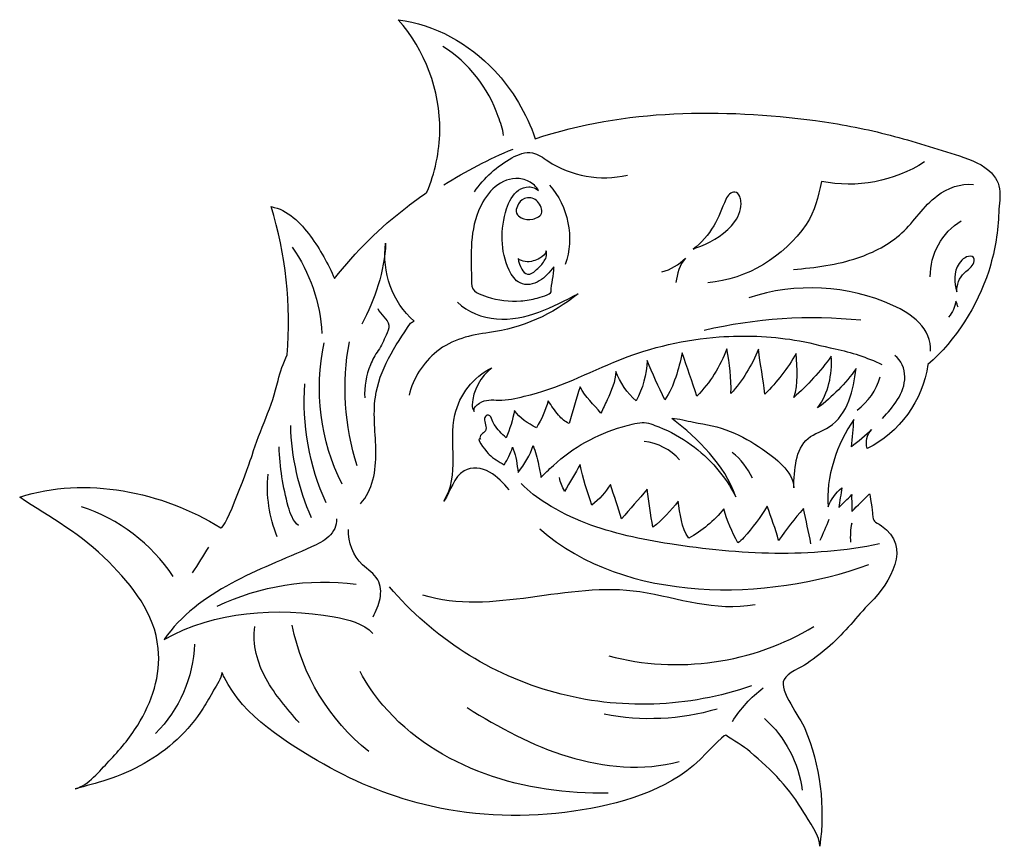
# Model space of a CAD drawing. Extents: x -5 to 12.6, y -1.9 to 12.9.
import ezdxf

# ---------------------------------------------------------------- set-up
doc = ezdxf.new("R2010")
doc.units = 0
doc.layers.add('LAYER_2', color=7, linetype='CONTINUOUS')

msp = doc.modelspace()

# ---------------------------------------------------------------- linework, layer by layer
at = {"layer": 'LAYER_2', "color": 7}
for points, knots in [([(12.344, 10.22), (12.174, 10.366), (11.954, 10.437), (11.741, 10.504), (11.331, 10.634), (10.92, 10.764), (10.503, 10.869), (10.088, 10.974), (9.667, 11.054), (9.243, 11.11), (7.559, 11.331), (5.836, 11.321), (4.224, 10.787), (4.066, 11.239), (3.821, 11.659), (3.494, 12.008), (3.04, 12.491), (2.426, 12.83), (1.769, 12.916), (2.251, 12.376), (2.523, 11.652), (2.514, 10.928), (2.51, 10.551), (2.429, 10.176), (2.283, 9.828), (2.163, 9.745), (2.044, 9.659), (1.928, 9.57), (1.445, 9.196), (1.005, 8.764), (0.629, 8.283), (0.515, 8.552), (0.371, 8.808), (0.198, 9.043), (0.02, 9.285), (-0.209, 9.518), (-0.505, 9.571), (-0.24, 8.717), (-0.144, 7.811), (-0.219, 6.921), (-0.289, 6.769), (-0.346, 6.615), (-0.381, 6.462), (-0.484, 6.002), (-0.707, 5.575), (-0.848, 5.12), (-0.887, 4.996), (-1.328, 3.773), (-1.408, 3.823), (-2.447, 4.474), (-3.834, 4.756), (-5.009, 4.373), (-4.454, 4), (-3.89, 3.703), (-3.415, 3.216), (-2.988, 2.779), (-2.593, 2.302), (-2.528, 1.666), (-2.48, 1.186), (-2.639, 0.702), (-2.896, 0.293), (-3.043, 0.059), (-3.22, -0.154), (-3.412, -0.353), (-3.575, -0.522), (-3.777, -0.783), (-4.013, -0.846), (-3.824, -0.796), (-3.634, -0.745), (-3.447, -0.684), (-2.976, -0.532), (-2.552, -0.302), (-2.189, 0.037), (-2.01, 0.203), (-1.855, 0.394), (-1.723, 0.599), (-1.655, 0.702), (-1.594, 0.809), (-1.537, 0.918), (-1.487, 1.016), (-1.389, 1.124), (-1.387, 1.238), (-1.38, 1.223), (-1.373, 1.208), (-1.367, 1.193), (-1.36, 1.178), (-1.353, 1.163), (-1.346, 1.149), (-1.013, 0.456), (-0.209, -0.041), (0.439, -0.408), (1.039, -0.748), (1.687, -1.005), (2.36, -1.157), (3.196, -1.345), (4.066, -1.375), (4.913, -1.247), (5.72, -1.126), (6.571, -0.899), (7.176, -0.322), (7.216, -0.283), (7.612, 0.133), (7.634, 0.116), (7.774, 0.009), (7.94, -0.07), (8.074, -0.187), (8.262, -0.349), (8.444, -0.512), (8.611, -0.697), (8.771, -0.873), (8.914, -1.065), (9.035, -1.27), (9.111, -1.398), (9.34, -1.722), (9.318, -1.875), (9.422, -1.166), (9.325, -0.43), (9.053, 0.232), (8.972, 0.427), (8.579, 0.918), (8.679, 1.11), (8.743, 1.232), (8.984, 1.321), (9.096, 1.399), (9.238, 1.497), (9.374, 1.604), (9.505, 1.717), (9.774, 1.951), (9.976, 2.235), (10.225, 2.485), (10.576, 2.836), (10.977, 3.493), (10.423, 3.861), (10.297, 3.945), (10.274, 3.919), (10.266, 4.069), (10.264, 4.096), (10.219, 4.443), (10.208, 4.431), (10.098, 4.312), (10.003, 4.236), (9.893, 4.117), (9.898, 4.226), (9.886, 4.309), (9.891, 4.418), (9.813, 4.332), (9.739, 4.272), (9.661, 4.185), (9.675, 4.299), (9.699, 4.428), (9.713, 4.542), (9.606, 4.443), (9.523, 4.333), (9.467, 4.198), (9.423, 4.711), (9.627, 5.346), (9.931, 5.761), (9.917, 5.599), (9.903, 5.436), (9.889, 5.273), (9.998, 5.358), (10.149, 5.485), (10.248, 5.582), (10.155, 5.481), (10.142, 5.377), (10.165, 5.241), (10.75, 5.522), (11.162, 6.106), (11.255, 6.748), (11.763, 7.191), (12.138, 7.779), (12.344, 8.419), (12.447, 8.739), (12.507, 9.073), (12.52, 9.409), (12.533, 9.725), (12.624, 9.98), (12.344, 10.22)], [0, 0, 0, 0, 1, 1, 1, 2, 2, 2, 3, 3, 3, 4, 4, 4, 5, 5, 5, 6, 6, 6, 7, 7, 7, 8, 8, 8, 9, 9, 9, 10, 10, 10, 11, 11, 11, 12, 12, 12, 13, 13, 13, 14, 14, 14, 15, 15, 15, 16, 16, 16, 17, 17, 17, 18, 18, 18, 19, 19, 19, 20, 20, 20, 21, 21, 21, 22, 22, 22, 23, 23, 23, 24, 24, 24, 25, 25, 25, 26, 26, 26, 27, 27, 27, 28, 28, 28, 29, 29, 29, 30, 30, 30, 31, 31, 31, 32, 32, 32, 33, 33, 33, 34, 34, 34, 35, 35, 35, 36, 36, 36, 37, 37, 37, 38, 38, 38, 39, 39, 39, 40, 40, 40, 41, 41, 41, 42, 42, 42, 43, 43, 43, 44, 44, 44, 45, 45, 45, 46, 46, 46, 47, 47, 47, 48, 48, 48, 49, 49, 49, 50, 50, 50, 51, 51, 51, 52, 52, 52, 53, 53, 53, 54, 54, 54, 55, 55, 55, 56, 56, 56, 57, 57, 57, 58, 58, 58, 59, 59, 59, 59]), ([(3.657, 10.846), (3.647, 10.966), (3.601, 11.07), (3.562, 11.182), (3.385, 11.696), (3.033, 12.152), (2.568, 12.438)], [0, 0, 0, 0, 1, 1, 1, 2, 2, 2, 2]), ([(3.135, 9.836), (3.307, 10.087), (3.539, 10.297), (3.806, 10.444), (3.919, 10.506), (4.048, 10.559), (4.175, 10.534), (4.277, 10.515), (4.363, 10.447), (4.45, 10.389), (4.862, 10.115), (5.391, 10.021), (5.873, 10.136)], [0, 0, 0, 0, 1, 1, 1, 2, 2, 2, 3, 3, 3, 4, 4, 4, 4]), ([(11.194, 10.372), (10.656, 10.019), (9.978, 9.896), (9.348, 10.021), (9.279, 9.737), (9.244, 9.499), (9.075, 9.253), (8.672, 8.671), (8.023, 8.272), (7.315, 8.209)], [0, 0, 0, 0, 1, 1, 1, 2, 2, 2, 3, 3, 3, 3]), ([(3.082, 8.202), (3.082, 8.647), (3.033, 9.071), (3.21, 9.495), (3.271, 9.641), (3.351, 9.78), (3.463, 9.888), (3.575, 9.996), (3.721, 10.071), (3.874, 10.076), (3.956, 10.079), (4.038, 10.06), (4.111, 10.021), (4.172, 9.988), (4.253, 9.928), (4.281, 9.862), (4.254, 9.875), (4.236, 9.896), (4.207, 9.907), (4.175, 9.918), (4.144, 9.925), (4.111, 9.925), (4.045, 9.926), (3.978, 9.905), (3.924, 9.866), (3.816, 9.789), (3.754, 9.66), (3.712, 9.531), (3.595, 9.176), (3.597, 8.771), (3.757, 8.434), (3.802, 8.341), (3.862, 8.249), (3.953, 8.205), (4.061, 8.152), (4.193, 8.178), (4.296, 8.241), (4.398, 8.304), (4.478, 8.399), (4.556, 8.493), (4.562, 8.337), (4.511, 8.199), (4.507, 8.047), (4.506, 8.002), (4.291, 7.945), (4.259, 7.936), (4.163, 7.91), (4.065, 7.893), (3.966, 7.885), (3.764, 7.87), (3.558, 7.894), (3.365, 7.959), (3.235, 8.002), (3.082, 8.039), (3.082, 8.202)], [0, 0, 0, 0, 1, 1, 1, 2, 2, 2, 3, 3, 3, 4, 4, 4, 5, 5, 5, 6, 6, 6, 7, 7, 7, 8, 8, 8, 9, 9, 9, 10, 10, 10, 11, 11, 11, 12, 12, 12, 13, 13, 13, 14, 14, 14, 15, 15, 15, 16, 16, 16, 17, 17, 17, 18, 18, 18, 18]), ([(8.847, 8.448), (9.237, 8.481), (9.629, 8.529), (9.999, 8.654), (10.286, 8.751), (10.561, 8.896), (10.787, 9.1), (11.016, 9.307), (11.172, 9.581), (11.423, 9.767), (11.61, 9.905), (11.843, 9.995), (12.073, 9.965)], [0, 0, 0, 0, 1, 1, 1, 2, 2, 2, 3, 3, 3, 4, 4, 4, 4]), ([(4.343, 9.474), (4.336, 9.405), (4.241, 9.362), (4.18, 9.348), (4.111, 9.331), (4.036, 9.34), (3.973, 9.372), (3.937, 9.39), (3.904, 9.416), (3.89, 9.453), (3.874, 9.495), (3.886, 9.542), (3.904, 9.582), (3.93, 9.639), (3.973, 9.691), (4.031, 9.715), (4.101, 9.745), (4.188, 9.728), (4.246, 9.68), (4.298, 9.637), (4.349, 9.543), (4.343, 9.474)], [0, 0, 0, 0, 1, 1, 1, 2, 2, 2, 3, 3, 3, 4, 4, 4, 5, 5, 5, 6, 6, 6, 7, 7, 7, 7]), ([(7.188, 8.862), (7.149, 8.845), (7.085, 8.836), (7.051, 8.811), (7.199, 8.92), (7.323, 9.066), (7.421, 9.226), (7.516, 9.381), (7.564, 9.54), (7.637, 9.702), (7.668, 9.771), (7.732, 9.839), (7.797, 9.832), (7.84, 9.828), (7.87, 9.791), (7.887, 9.751), (7.898, 9.725), (7.905, 9.697), (7.908, 9.668), (7.922, 9.55), (7.876, 9.413), (7.799, 9.305), (7.651, 9.094), (7.405, 8.953), (7.188, 8.862)], [0, 0, 0, 0, 1, 1, 1, 2, 2, 2, 3, 3, 3, 4, 4, 4, 5, 5, 5, 6, 6, 6, 7, 7, 7, 8, 8, 8, 8]), ([(1.093, 4.254), (1.316, 4.496), (1.373, 4.848), (1.37, 5.177), (1.367, 5.506), (1.315, 5.836), (1.361, 6.162), (1.43, 6.651), (1.714, 7.079), (1.99, 7.488), (2.011, 7.499), (2.032, 7.51), (2.053, 7.522), (1.667, 7.857), (1.473, 8.409), (1.545, 8.916), (1.526, 8.419), (1.35, 7.907), (1.116, 7.468)], [0, 0, 0, 0, 1, 1, 1, 2, 2, 2, 3, 3, 3, 4, 4, 4, 5, 5, 5, 6, 6, 6, 6]), ([(4.423, 8.771), (4.429, 8.738), (4.43, 8.702), (4.42, 8.67), (4.41, 8.638), (4.389, 8.605), (4.37, 8.577), (4.332, 8.52), (4.281, 8.473), (4.229, 8.427), (4.189, 8.392), (4.141, 8.355), (4.088, 8.363), (4.04, 8.37), (4.007, 8.412), (3.983, 8.453), (3.95, 8.511), (3.927, 8.576), (3.915, 8.642), (3.99, 8.582), (4.097, 8.573), (4.189, 8.599), (4.229, 8.61), (4.269, 8.626), (4.304, 8.647), (4.354, 8.676), (4.411, 8.722), (4.421, 8.781), (4.421, 8.778), (4.422, 8.774), (4.423, 8.771)], [0, 0, 0, 0, 1, 1, 1, 2, 2, 2, 3, 3, 3, 4, 4, 4, 5, 5, 5, 6, 6, 6, 7, 7, 7, 8, 8, 8, 9, 9, 9, 10, 10, 10, 10]), ([(6.491, 8.404), (6.65, 8.446), (6.797, 8.532), (6.913, 8.649), (6.808, 8.527), (6.764, 8.371), (6.744, 8.211)], [0, 0, 0, 0, 1, 1, 1, 2, 2, 2, 2]), ([(12.079, 8.57), (12.054, 8.49), (11.972, 8.445), (11.91, 8.387), (11.818, 8.301), (11.766, 8.172), (11.773, 8.046), (11.718, 8.215), (11.715, 8.399), (11.815, 8.553), (11.842, 8.595), (11.877, 8.634), (11.921, 8.658), (11.956, 8.678), (12.005, 8.69), (12.045, 8.678), (12.046, 8.677), (12.047, 8.677), (12.048, 8.677), (12.088, 8.663), (12.09, 8.606), (12.079, 8.57)], [0, 0, 0, 0, 1, 1, 1, 2, 2, 2, 3, 3, 3, 4, 4, 4, 5, 5, 5, 6, 6, 6, 7, 7, 7, 7]), ([(11.304, 6.985), (11.316, 7.173), (11.228, 7.358), (11.098, 7.494), (10.968, 7.631), (10.8, 7.725), (10.629, 7.803), (9.826, 8.168), (8.886, 8.218), (8.049, 7.94)], [0, 0, 0, 0, 1, 1, 1, 2, 2, 2, 3, 3, 3, 3]), ([(2.834, 7.864), (3.016, 7.681), (3.273, 7.582), (3.53, 7.562), (3.788, 7.542), (4.047, 7.595), (4.29, 7.683), (4.533, 7.77), (4.762, 7.892), (4.991, 8.013), (4.539, 7.642), (3.984, 7.399), (3.405, 7.319), (3.06, 7.272), (2.737, 7.202), (2.459, 6.977), (2.215, 6.78), (2.038, 6.501), (1.963, 6.196)], [0, 0, 0, 0, 1, 1, 1, 2, 2, 2, 3, 3, 3, 4, 4, 4, 5, 5, 5, 6, 6, 6, 6]), ([(11.799, 7.771), (11.785, 7.808), (11.77, 7.844), (11.756, 7.881), (11.743, 7.776), (11.697, 7.675), (11.626, 7.596)], [0, 0, 0, 0, 1, 1, 1, 2, 2, 2, 2]), ([(1.403, 7.747), (1.451, 7.636), (1.585, 7.569), (1.6, 7.449), (1.607, 7.387), (1.579, 7.328), (1.553, 7.272), (1.508, 7.179), (1.469, 7.079), (1.411, 6.996), (1.356, 6.915), (1.308, 6.832), (1.271, 6.741), (1.194, 6.554), (1.159, 6.349), (1.171, 6.148)], [0, 0, 0, 0, 1, 1, 1, 2, 2, 2, 3, 3, 3, 4, 4, 4, 5, 5, 5, 5]), ([(3.756, 4.504), (3.652, 4.623), (3.544, 4.744), (3.405, 4.821), (3.267, 4.898), (3.089, 4.923), (2.952, 4.845), (2.76, 4.737), (2.715, 4.484), (2.588, 4.304), (2.731, 4.524), (2.756, 4.799), (2.755, 5.061), (2.753, 5.324), (2.728, 5.59), (2.785, 5.846), (2.866, 6.206), (3.116, 6.524), (3.446, 6.688), (3.243, 6.528), (3.111, 6.281), (3.092, 6.023), (3.088, 5.978), (3.113, 5.946), (3.128, 5.903), (3.113, 5.973), (3.165, 6.012), (3.224, 6.053), (3.332, 6.129), (3.45, 6.113), (3.571, 6.109), (3.72, 6.105), (3.881, 6.144), (4.026, 6.177), (4.627, 6.311), (5.17, 6.603), (5.736, 6.83), (6.305, 7.058), (6.909, 7.196), (7.52, 7.24), (7.968, 7.273), (8.421, 7.255), (8.865, 7.185), (9.113, 7.146), (9.351, 7.079), (9.597, 7.027), (9.884, 6.967), (10.164, 6.873), (10.43, 6.749)], [0, 0, 0, 0, 1, 1, 1, 2, 2, 2, 3, 3, 3, 4, 4, 4, 5, 5, 5, 6, 6, 6, 7, 7, 7, 8, 8, 8, 9, 9, 9, 10, 10, 10, 11, 11, 11, 12, 12, 12, 13, 13, 13, 14, 14, 14, 15, 15, 15, 16, 16, 16, 16]), ([(9.839, 6.096), (9.768, 5.91), (9.652, 5.736), (9.485, 5.63), (9.365, 5.554), (9.222, 5.515), (9.113, 5.424), (8.995, 5.327), (8.928, 5.18), (8.899, 5.03), (8.871, 4.88), (8.851, 4.693), (8.857, 4.541), (8.845, 4.843), (8.516, 5.074), (8.293, 5.231), (8.113, 5.358), (7.92, 5.467), (7.716, 5.549), (7.502, 5.636), (7.286, 5.674), (7.06, 5.715), (6.936, 5.737), (6.794, 5.782), (6.671, 5.782), (7.151, 5.409), (7.609, 4.967), (7.814, 4.378), (7.629, 4.748), (7.35, 5.07), (7.015, 5.312), (6.837, 5.441), (6.643, 5.548), (6.438, 5.629), (6.345, 5.665), (6.239, 5.715), (6.138, 5.709), (6.021, 5.702), (5.898, 5.664), (5.785, 5.632), (5.326, 5.502), (4.899, 5.263), (4.549, 4.939), (4.458, 4.856), (4.407, 4.815), (4.326, 4.723), (4.313, 4.811), (4.296, 4.868), (4.282, 4.956), (4.262, 5.072), (4.23, 5.187), (4.185, 5.296), (4.142, 5.118), (4.026, 4.963), (3.918, 4.815), (3.894, 4.962), (3.887, 5.096), (3.83, 5.234), (3.825, 5.244), (3.821, 5.255), (3.816, 5.265), (3.781, 5.149), (3.731, 5.054), (3.667, 4.952), (3.567, 5.009), (3.481, 5.062), (3.396, 5.139), (3.379, 5.155), (3.165, 5.403), (3.223, 5.419), (3.234, 5.423), (3.229, 5.407), (3.241, 5.411), (3.222, 5.437), (3.239, 5.474), (3.262, 5.495), (3.285, 5.517), (3.315, 5.533), (3.331, 5.561), (3.367, 5.626), (3.304, 5.706), (3.316, 5.78), (3.32, 5.806), (3.335, 5.832), (3.36, 5.839), (3.436, 5.861), (3.458, 5.721), (3.49, 5.674), (3.549, 5.585), (3.622, 5.507), (3.702, 5.436), (3.77, 5.592), (3.821, 5.756), (3.851, 5.924), (3.946, 5.785), (4.094, 5.691), (4.245, 5.616), (4.336, 5.765), (4.407, 5.926), (4.456, 6.094), (4.515, 6.007), (4.577, 5.922), (4.642, 5.84), (4.692, 5.777), (4.756, 5.72), (4.832, 5.693), (4.889, 5.912), (4.958, 6.128), (5.027, 6.344), (5.126, 6.168), (5.268, 6.028), (5.401, 5.876), (5.438, 5.955), (5.475, 6.034), (5.511, 6.113), (5.586, 6.274), (5.663, 6.441), (5.666, 6.619), (5.736, 6.426), (5.879, 6.235), (6.029, 6.095), (6.149, 6.317), (6.217, 6.568), (6.227, 6.82), (6.321, 6.582), (6.435, 6.348), (6.545, 6.117), (6.716, 6.363), (6.788, 6.662), (6.857, 6.954), (6.943, 6.694), (7.033, 6.44), (7.119, 6.181), (7.354, 6.421), (7.537, 6.711), (7.654, 7.026), (7.711, 6.751), (7.735, 6.506), (7.729, 6.225), (7.936, 6.461), (8.104, 6.73), (8.223, 7.019), (8.251, 6.745), (8.308, 6.493), (8.336, 6.218), (8.556, 6.433), (8.745, 6.678), (8.898, 6.945), (8.904, 6.672), (8.949, 6.409), (8.852, 6.154), (9.103, 6.375), (9.33, 6.623), (9.526, 6.894), (9.542, 6.556), (9.479, 6.244), (9.281, 5.969), (9.546, 6.167), (9.779, 6.406), (9.972, 6.675), (9.941, 6.479), (9.91, 6.281), (9.839, 6.096)], [0, 0, 0, 0, 1, 1, 1, 2, 2, 2, 3, 3, 3, 4, 4, 4, 5, 5, 5, 6, 6, 6, 7, 7, 7, 8, 8, 8, 9, 9, 9, 10, 10, 10, 11, 11, 11, 12, 12, 12, 13, 13, 13, 14, 14, 14, 15, 15, 15, 16, 16, 16, 17, 17, 17, 18, 18, 18, 19, 19, 19, 20, 20, 20, 21, 21, 21, 22, 22, 22, 23, 23, 23, 24, 24, 24, 25, 25, 25, 26, 26, 26, 27, 27, 27, 28, 28, 28, 29, 29, 29, 30, 30, 30, 31, 31, 31, 32, 32, 32, 33, 33, 33, 34, 34, 34, 35, 35, 35, 36, 36, 36, 37, 37, 37, 38, 38, 38, 39, 39, 39, 40, 40, 40, 41, 41, 41, 42, 42, 42, 43, 43, 43, 44, 44, 44, 45, 45, 45, 46, 46, 46, 47, 47, 47, 48, 48, 48, 49, 49, 49, 50, 50, 50, 51, 51, 51, 52, 52, 52, 53, 53, 53, 54, 54, 54, 54]), ([(10.44, 5.781), (10.538, 5.888), (10.636, 5.995), (10.713, 6.118), (10.789, 6.241), (10.843, 6.382), (10.842, 6.527), (10.841, 6.672), (10.781, 6.82), (10.664, 6.905)], [0, 0, 0, 0, 1, 1, 1, 2, 2, 2, 3, 3, 3, 3]), ([(-0.016, 3.864), (-0.117, 3.947), (-0.163, 4.079), (-0.198, 4.205), (-0.296, 4.553), (-0.351, 4.912), (-0.364, 5.273)], [0, 0, 0, 0, 1, 1, 1, 2, 2, 2, 2]), ([(9.161, 3.54), (9.117, 3.749), (9.073, 3.958), (9.03, 4.167), (8.867, 3.988), (8.717, 3.796), (8.583, 3.595), (8.527, 3.809), (8.45, 4), (8.379, 4.21), (8.253, 4.013), (8.113, 3.825), (7.959, 3.648), (7.926, 3.609), (7.89, 3.586), (7.85, 3.553), (7.752, 3.757), (7.652, 3.942), (7.601, 4.163), (7.427, 3.95), (7.212, 3.771), (6.972, 3.637), (6.842, 3.831), (6.815, 4.072), (6.783, 4.303), (6.653, 4.128), (6.5, 3.97), (6.33, 3.833), (6.291, 4.068), (6.264, 4.279), (6.226, 4.513), (6.074, 4.336), (5.922, 4.159), (5.77, 3.982), (5.706, 4.19), (5.637, 4.394), (5.573, 4.602), (5.484, 4.46), (5.369, 4.333), (5.236, 4.231), (5.158, 4.48), (5.074, 4.702), (5.031, 4.96), (4.936, 4.798), (4.841, 4.637), (4.746, 4.475), (4.714, 4.567), (4.663, 4.627), (4.657, 4.724)], [0, 0, 0, 0, 1, 1, 1, 2, 2, 2, 3, 3, 3, 4, 4, 4, 5, 5, 5, 6, 6, 6, 7, 7, 7, 8, 8, 8, 9, 9, 9, 10, 10, 10, 11, 11, 11, 12, 12, 12, 13, 13, 13, 14, 14, 14, 15, 15, 15, 16, 16, 16, 16]), ([(10.391, 3.536), (9.158, 3.282), (7.879, 3.34), (6.636, 3.536), (6.124, 3.617), (5.613, 3.722), (5.129, 3.908), (4.885, 4.002), (4.649, 4.117), (4.428, 4.257), (4.262, 4.362), (4.106, 4.471), (3.972, 4.618)], [0, 0, 0, 0, 1, 1, 1, 2, 2, 2, 3, 3, 3, 4, 4, 4, 4]), ([(0.666, 3.986), (0.676, 3.867), (0.613, 3.75), (0.525, 3.668), (0.437, 3.586), (0.327, 3.533), (0.217, 3.484), (-0.263, 3.265), (-0.757, 3.079), (-1.221, 2.829), (-1.685, 2.578), (-2.123, 2.257), (-2.423, 1.824), (-1.513, 2.338), (-0.406, 2.41), (0.623, 2.229), (0.875, 2.184), (1.14, 2.117), (1.318, 1.932)], [0, 0, 0, 0, 1, 1, 1, 2, 2, 2, 3, 3, 3, 4, 4, 4, 5, 5, 5, 6, 6, 6, 6]), ([(9.893, 3.881), (9.892, 3.89), (9.892, 3.898), (9.891, 3.907), (9.868, 3.795), (9.861, 3.681), (9.87, 3.567)], [0, 0, 0, 0, 1, 1, 1, 2, 2, 2, 2]), ([(1.322, 2.232), (1.372, 2.337), (1.422, 2.443), (1.444, 2.557), (1.467, 2.671), (1.46, 2.795), (1.403, 2.895), (1.339, 3.006), (1.224, 3.075), (1.132, 3.163), (0.962, 3.325), (0.867, 3.562), (0.879, 3.796)], [0, 0, 0, 0, 1, 1, 1, 2, 2, 2, 3, 3, 3, 4, 4, 4, 4]), ([(8.161, 2.448), (7.43, 2.316), (6.807, 2.565), (6.098, 2.676), (4.808, 2.878), (3.454, 2.232), (2.208, 2.621)], [0, 0, 0, 0, 1, 1, 1, 2, 2, 2, 2]), ([(8.095, 0.996), (6.97, 0.604), (5.726, 0.561), (4.578, 0.876), (3.429, 1.19), (2.38, 1.86), (1.613, 2.771)], [0, 0, 0, 0, 1, 1, 1, 2, 2, 2, 2]), ([(-0.004, 0.339), (-0.22, 0.585), (-0.437, 0.833), (-0.595, 1.12), (-0.752, 1.406), (-0.847, 1.738), (-0.798, 2.061)], [0, 0, 0, 0, 1, 1, 1, 2, 2, 2, 2]), ([(5.53, -0.922), (4.066, -0.959), (2.465, -0.495), (1.495, 0.653), (1.339, 0.837), (1.202, 1.038), (1.087, 1.251)], [0, 0, 0, 0, 1, 1, 1, 2, 2, 2, 2]), ([(3.002, 0.606), (3.573, 0.251), (4.17, -0.073), (4.813, -0.269), (5.457, -0.465), (6.153, -0.528), (6.804, -0.36)], [0, 0, 0, 0, 1, 1, 1, 2, 2, 2, 2])]:
    msp.add_open_spline(points, degree=3, knots=knots, dxfattribs=at)
for points in [[(2.589, 9.961), (2.982, 10.209), (3.397, 10.423), (3.826, 10.602)], [(4.477, 9.957), (4.816, 9.58), (4.929, 9.014), (4.761, 8.536)], [(11.298, 8.318), (11.291, 8.717), (11.511, 9.112), (11.854, 9.317)], [(-0.128, 8.844), (0.187, 8.393), (0.374, 7.852), (0.404, 7.303)], [(7.247, 7.361), (8.165, 7.578), (9.118, 7.639), (10.056, 7.543)], [(0.766, 4.605), (0.373, 5.378), (0.258, 6.287), (0.445, 7.133)], [(1.036, 4.933), (0.805, 5.647), (0.756, 6.419), (0.896, 7.155)], [(0.48, 4.27), (0.176, 4.934), (0.044, 5.674), (0.1, 6.402)], [(9.989, 5.932), (10.185, 6.078), (10.332, 6.288), (10.402, 6.523)], [(0.218, 4.005), (-0.013, 4.524), (-0.141, 5.089), (-0.155, 5.657)], [(6.809, 5.043), (6.647, 5.223), (6.418, 5.341), (6.177, 5.369)], [(8.114, 4.715), (8.029, 4.892), (7.905, 5.05), (7.753, 5.174)], [(-0.395, 3.664), (-0.54, 4.016), (-0.598, 4.404), (-0.562, 4.783)], [(-2.26, 2.955), (-2.647, 3.539), (-3.236, 3.986), (-3.902, 4.202)], [(9.483, 3.974), (9.43, 3.847), (9.376, 3.721), (9.322, 3.595)], [(4.305, 3.803), (5.854, 2.457), (8.366, 2.507), (10.2, 3.165)], [(-1.625, 3.48), (-1.723, 3.326), (-1.821, 3.171), (-1.918, 3.016)], [(-1.474, 2.422), (-0.705, 2.788), (0.17, 2.927), (1.014, 2.817)], [(1.243, -0.176), (0.538, 0.381), (0.042, 1.197), (-0.127, 2.08)], [(5.541, 1.532), (6.768, 1.205), (8.125, 1.399), (9.212, 2.056)], [(-1.88, 1.745), (-1.896, 1.15), (-2.151, 0.564), (-2.575, 0.146)], [(7.754, 0.358), (7.9, 0.589), (8.088, 0.793), (8.305, 0.958)], [(7.479, 0.581), (6.827, 0.388), (6.127, 0.356), (5.46, 0.49)], [(8.33, 0.411), (8.699, 0.083), (8.943, -0.382), (9.005, -0.871)]]:
    msp.add_open_spline(points, degree=3, dxfattribs=at)

doc.saveas('drawing.dxf')
